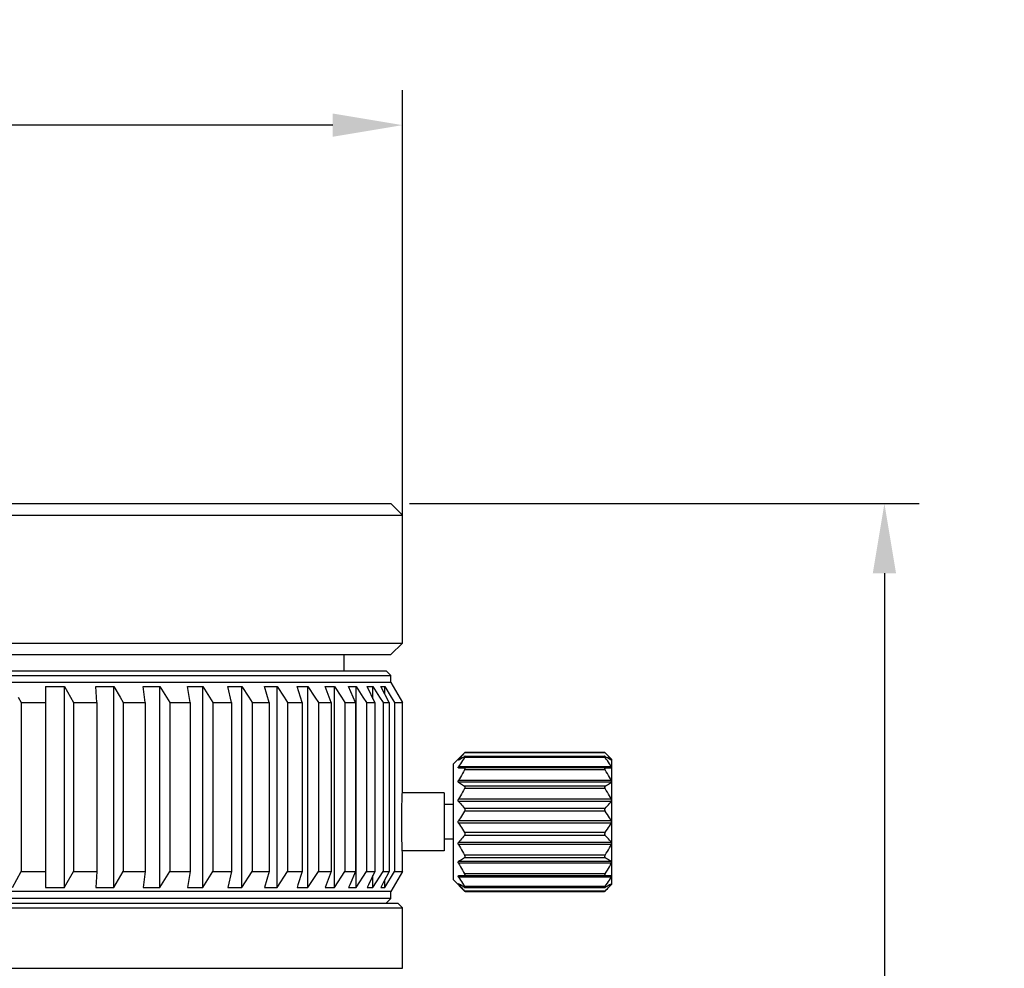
# Model space of a CAD drawing. Header units: millimetres. Extents: x 5 to 90, y 33 to 183.
# Tile 5 of 5: x 47 to 90, y 142 to 183. Entities that reach past the tile are written whole.
import ezdxf

# ---------------------------------------------------------------- set-up
doc = ezdxf.new("R2010")
doc.units = ezdxf.units.MM
doc.header["$LTSCALE"] = 23.1
doc.header["$PDMODE"] = 3
doc.header["$PDSIZE"] = 8
doc.layers.get('0').update_dxf_attribs({"linetype": 'CONTINUOUS'})
doc.layers.get('Defpoints').update_dxf_attribs({"linetype": 'CONTINUOUS'})
doc.layers.add('F4007A-JG-000X_PBL1', color=7, linetype='CONTINUOUS')
doc.styles.get("Standard").update_dxf_attribs({"font": 'txt', "width": 0.6})
doc.dimstyles.new('DIMSTYLE_1', dxfattribs={"dimtxt": 3.5, "dimasz": 3, "dimexe": 1.5, "dimexo": 0.8, "dimgap": 0.875, "dimtad": 1, "dimdec": 3, "dimdsep": 46, "dimtxsty": 'STANDARD', "dimblk": '_FILLED', "dimblk1": '_FILLED', "dimblk2": '_FILLED', "dimcen": 0.09, "dimadec": 3, "dimazin": 2, "dimtm": 0.1, "dimtfac": 1, "dimtdec": 3, "dimtofl": 0, "dimtmove": 0, "dimatfit": 3, "dimldrblk": '_FILLED', "dimfxl": 1, "dimtolj": 1, "dimarcsym": 0})
doc.dimstyles.new('DIMSTYLE_5', dxfattribs={"dimtxt": 3.5, "dimasz": 3, "dimexe": 1.5, "dimexo": 0.8, "dimgap": 0.875, "dimtad": 1, "dimdsep": 46, "dimtxsty": 'STANDARD', "dimblk": '_FILLED', "dimblk1": '_FILLED', "dimblk2": '_FILLED', "dimcen": 0.09, "dimazin": 2, "dimtp": 0.3, "dimtm": 0.3, "dimtfac": 1, "dimtofl": 0, "dimtmove": 0, "dimatfit": 3, "dimldrblk": '_FILLED', "dimfxl": 1, "dimtolj": 1, "dimarcsym": 0})

# ---------------------------------------------------------------- blocks, each defined once
blk = doc.blocks.new('_FILLED')
at = {"color": 0, "linetype": 'ByBlock'}
blk.add_solid([(0, 0), (-1, 0.167), (-1, -0.167)], dxfattribs=at)
blk = doc.blocks.new('*D43')
at = {"layer": 'Defpoints', "color": 0, "linetype": 'ByBlock'}
for p in [(4.745, 178.014), (4.745, 161.232), (63.745, 157.288)]:
    blk.add_point(p, dxfattribs=at)
at = {"layer": 'F4007A-JG-000X_PBL1', "color": 0, "linetype": 'Continuous', "lineweight": -2}
for p, q in [((4.745, 162.032), (4.745, 179.514)), ((63.745, 158.088), (63.745, 179.514)), ((60.745, 178.014), (7.745, 178.014))]:
    blk.add_line(p, q, dxfattribs=at)
at = {"layer": 'F4007A-JG-000X_PBL1', "color": 0, "linetype": 'ByBlock', "lineweight": -2, "xscale": 3, "yscale": 3, "zscale": 3}
for p, rotation in [((4.745, 178.014), 180), ((63.745, 178.014), 359.9999999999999)]:
    blk.add_blockref('_FILLED', p, dxfattribs=dict(at, rotation=rotation))
at = {"layer": 'F4007A-JG-000X_PBL1', "color": 0, "linetype": 'ByBlock', "insert": (34.245, 182.389), "char_height": 3.5, "attachment_point": 2}
blk.add_mtext('\\A1;%%c59', dxfattribs=at)
blk = doc.blocks.new('*D55')
at = {"layer": 'Defpoints', "color": 0, "linetype": 'ByBlock'}
for p in [(63.245, 161.732), (60.295, 46.535), (84.483, 46.535)]:
    blk.add_point(p, dxfattribs=at)
at = {"layer": 'F4007A-JG-000X_PBL1', "color": 0, "linetype": 'Continuous', "lineweight": -2}
for p, q in [((64.045, 161.732), (85.983, 161.732)), ((84.483, 158.732), (84.483, 49.535)), ((61.095, 46.535), (85.983, 46.535))]:
    blk.add_line(p, q, dxfattribs=at)
at = {"layer": 'F4007A-JG-000X_PBL1', "color": 0, "linetype": 'ByBlock', "lineweight": -2, "xscale": 3, "yscale": 3, "zscale": 3}
for p, rotation in [((84.483, 161.732), 90), ((84.483, 46.535), 270)]:
    blk.add_blockref('_FILLED', p, dxfattribs=dict(at, rotation=rotation))
at = {"layer": 'F4007A-JG-000X_PBL1', "color": 0, "linetype": 'ByBlock', "insert": (89.442, 104.133), "char_height": 3.5, "attachment_point": 2, "rotation": 270}
blk.add_mtext('\\A1;Min 115.20; Max 133.2{}{{\\H0.7x;}{}}', dxfattribs=at)

msp = doc.modelspace()

# ---------------------------------------------------------------- linework, layer by layer
at = {"layer": 'F4007A-JG-000X_PBL1', "color": 0, "linetype": 'Continuous'}
for p, q in [((5.24501, 161.7318), (63.24501, 161.7318)), ((63.24501, 161.7318), (63.74501, 161.2318)), ((4.74501, 161.2318), (63.74501, 161.2318)), ((63.74501, 155.7318), (63.74501, 161.2318)), ((4.74501, 155.7318), (63.74501, 155.7318)), ((63.24501, 155.2318), (63.74501, 155.7318)), ((5.24501, 155.2318), (63.24501, 155.2318)), ((61.24501, 154.53519), (61.24501, 155.2318)), ((61.24501, 154.53519), (61.24501, 155.2318)), ((5.24501, 154.33519), (63.24501, 154.33519)), ((5.44501, 154.53519), (63.04501, 154.53519)), ((63.04501, 154.53519), (63.24501, 154.33519)), ((63.24501, 154.03519), (63.24501, 154.33519)), ((63.24501, 154.03519), (5.24501, 154.03519)), ((48.3888, 153.85543), (48.3888, 145.21494)), ((49.20123, 153.85543), (49.46159, 153.39972)), ((49.20123, 145.21494), (49.20123, 153.85543)), ((50.59129, 153.16916), (50.55186, 153.85543)), ((51.32032, 153.85543), (51.59279, 153.39972)), ((51.32032, 145.21494), (51.32032, 153.85543)), ((52.66937, 153.16916), (52.59081, 153.85543)), ((53.30945, 153.85543), (53.59196, 153.39972)), ((53.30945, 145.21494), (53.30945, 153.85543)), ((54.60724, 153.16916), (54.49015, 153.85543)), ((55.1535, 153.85543), (55.44389, 153.39972)), ((55.1535, 145.21494), (55.1535, 153.85543)), ((56.39014, 153.16916), (56.2354, 153.85543)), ((56.83841, 153.85543), (57.13448, 153.39972)), ((56.83841, 145.21494), (56.83841, 153.85543)), ((58.0045, 153.16916), (57.8133, 153.85543)), ((58.35138, 153.85543), (58.65087, 153.39972)), ((58.35138, 145.21494), (58.35138, 153.85543)), ((59.43803, 153.16916), (59.21182, 153.85543)), ((59.68088, 153.85543), (59.98152, 153.39972)), ((59.68088, 145.21494), (59.68088, 153.85543)), ((60.67983, 153.16916), (60.42034, 153.85543)), ((60.8168, 153.85543), (61.11629, 153.39972)), ((60.8168, 145.21494), (60.8168, 153.85543)), ((61.72045, 153.16916), (61.42964, 153.85543)), ((61.7505, 153.85543), (62.04656, 153.39972)), ((61.7505, 145.21494), (61.7505, 153.85543)), ((62.55196, 153.16916), (62.23205, 153.85543)), ((62.47486, 153.85543), (62.76525, 153.39972)), ((62.47486, 153.33481), (62.47486, 153.85543)), ((63.16804, 153.16916), (62.82147, 153.85543)), ((62.98437, 153.85543), (63.26687, 153.39972)), ((62.98437, 153.5332), (62.98437, 153.85543)), ((63.24501, 154.03519), (63.74463, 153.16916)), ((47.21458, 153.39972), (47.33892, 153.16916)), ((49.46159, 153.39972), (49.59304, 153.16916)), ((51.59279, 153.39972), (51.73035, 153.16916)), ((53.59196, 153.39972), (53.73459, 153.16916)), ((55.44389, 153.39972), (55.5905, 153.16916)), ((57.13448, 153.39972), (57.28396, 153.16916)), ((58.65087, 153.39972), (58.80208, 153.16916)), ((59.98152, 153.39972), (60.1333, 153.16916)), ((61.11629, 153.39972), (61.2675, 153.16916)), ((62.04656, 153.39972), (62.19604, 153.16916)), ((62.76525, 153.39972), (62.91186, 153.16916)), ((63.26687, 153.39972), (63.4095, 153.16916)), ((47.33892, 153.16916), (48.3888, 153.16916)), ((47.33892, 153.16916), (47.33892, 145.90121)), ((49.59304, 153.16916), (50.59129, 153.16916)), ((49.59304, 153.16916), (49.59304, 145.90121)), ((50.59129, 153.16916), (50.59129, 145.90121)), ((51.73035, 153.16916), (52.66937, 153.16916)), ((51.73035, 153.16916), (51.73035, 145.90121)), ((52.66937, 153.16916), (52.66937, 145.90121)), ((53.73459, 153.16916), (54.60724, 153.16916)), ((53.73459, 153.16916), (53.73459, 145.90121)), ((54.60724, 153.16916), (54.60724, 145.90121)), ((55.5905, 153.16916), (56.39014, 153.16916)), ((55.5905, 153.16916), (55.5905, 145.90121)), ((56.39014, 153.16916), (56.39014, 145.90121)), ((57.28396, 153.16916), (58.0045, 153.16916)), ((57.28396, 153.16916), (57.28396, 145.90121)), ((58.0045, 153.16916), (58.0045, 145.90121)), ((58.80208, 153.16916), (59.43803, 153.16916)), ((58.80208, 153.16916), (58.80208, 145.90121)), ((59.43803, 153.16916), (59.43803, 145.90121)), ((60.1333, 153.16916), (60.67983, 153.16916)), ((60.1333, 153.16916), (60.1333, 145.90121)), ((60.67983, 153.16916), (60.67983, 145.90121)), ((61.2675, 153.16916), (61.72045, 153.16916)), ((61.2675, 153.16916), (61.2675, 145.90121)), ((61.72045, 153.16916), (61.72045, 145.90121)), ((62.19604, 153.16916), (62.55196, 153.16916)), ((62.19604, 153.16916), (62.19604, 145.90121)), ((62.55196, 153.16916), (62.55196, 145.90121)), ((62.91186, 153.16916), (63.16804, 153.16916)), ((62.91186, 153.16916), (62.91186, 145.90121)), ((63.16804, 153.16916), (63.16804, 145.90121)), ((63.4095, 153.16916), (63.74463, 153.16916)), ((63.4095, 153.16916), (63.4095, 145.90121)), ((63.70651, 153.23519), (63.70689, 153.23519)), ((63.74463, 151.23519), (63.74463, 153.16916)), ((63.74463, 151.23519), (63.74501, 151.23519)), ((63.74501, 149.36019), (63.74501, 151.23519)), ((65.94501, 150.53519), (66.44501, 151.03519)), ((66.44501, 151.03519), (66.42276, 151.01225)), ((72.46727, 151.01225), (66.42276, 151.01225)), ((66.43858, 150.86029), (72.45144, 150.86029)), ((66.44501, 151.03519), (72.44501, 151.03519)), ((72.44501, 151.03519), (72.46727, 151.01225)), ((72.74501, 150.73519), (72.46761, 151.01259)), ((65.94501, 145.53519), (65.94501, 150.53519)), ((66.15366, 150.70933), (66.1585, 150.71558)), ((66.18506, 150.71558), (66.1585, 150.71558)), ((72.73152, 150.40944), (66.1585, 150.40944)), ((72.46727, 150.81092), (66.42276, 150.81092)), ((72.73152, 150.71558), (72.70497, 150.71558)), ((72.73576, 150.71013), (72.73152, 150.71558)), ((72.73918, 150.70546), (72.73576, 150.71013)), ((72.74501, 150.73519), (72.74501, 145.3352)), ((72.73152, 150.36006), (66.1585, 150.36006)), ((66.1585, 150.36006), (66.42276, 150.35671)), ((72.46727, 150.35671), (66.42276, 150.35671)), ((72.46727, 150.27479), (66.42276, 150.27479)), ((72.46727, 150.35671), (72.73152, 150.36006)), ((72.73152, 149.81692), (66.1585, 149.81692)), ((72.73152, 149.74127), (66.1585, 149.74127)), ((72.46727, 149.57891), (66.42276, 149.57891)), ((63.73254, 149.05244), (63.73777, 149.19142)), ((63.73777, 149.19142), (63.74399, 149.33766)), ((65.54501, 149.28519), (63.74167, 149.28519)), ((63.74399, 149.33766), (63.74501, 149.36019)), ((65.54501, 149.28519), (65.54501, 146.78519)), ((72.46727, 149.46853), (66.42276, 149.46853)), ((63.72061, 148.62302), (63.72426, 148.78108)), ((63.72426, 148.78108), (63.72834, 148.92516)), ((63.72834, 148.92516), (63.73254, 149.05244)), ((65.94501, 148.78519), (65.54501, 148.78519)), ((72.73152, 149.0095), (66.1585, 149.0095)), ((72.73152, 148.9167), (66.1585, 148.9167)), ((63.7152, 148.21718), (63.7162, 148.33682)), ((63.7162, 148.33682), (63.71766, 148.454)), ((63.71766, 148.454), (63.72061, 148.62302)), ((72.46727, 148.61491), (66.42276, 148.61491)), ((72.46727, 148.48939), (66.42276, 148.48939)), ((63.71469, 148.09605), (63.7152, 148.21718)), ((63.71469, 147.97442), (63.71469, 148.09605)), ((72.73152, 148.08456), (66.1585, 148.08456)), ((72.73152, 147.98581), (66.1585, 147.98581)), ((63.71688, 147.67469), (63.71564, 147.79322)), ((63.71855, 147.55911), (63.71688, 147.67469)), ((63.72176, 147.39338), (63.71855, 147.55911)), ((72.46727, 147.58098), (66.42276, 147.58098)), ((72.46727, 147.45547), (66.42276, 147.45547)), ((63.72558, 147.23965), (63.72176, 147.39338)), ((63.72974, 147.10085), (63.72558, 147.23965)), ((63.73391, 146.97978), (63.72974, 147.10085)), ((65.94501, 147.28519), (65.54501, 147.28519)), ((72.73152, 147.15367), (66.1585, 147.15367)), ((72.73152, 147.06087), (66.1585, 147.06087)), ((63.74002, 146.82399), (63.73391, 146.97978)), ((63.74501, 146.71019), (63.74002, 146.82399)), ((65.54501, 146.78519), (63.74167, 146.78519)), ((63.74501, 145.90121), (63.74501, 146.71019)), ((72.46727, 146.60184), (66.42276, 146.60184)), ((72.73152, 146.3291), (66.1585, 146.3291)), ((72.73152, 146.25345), (66.1585, 146.25345)), ((72.46727, 146.49147), (66.42276, 146.49147)), ((46.96832, 145.21494), (47.33892, 145.90121)), ((47.33892, 145.90121), (48.3888, 145.90121)), ((49.59304, 145.90121), (50.59129, 145.90121)), ((50.59129, 145.90121), (50.55186, 145.21494)), ((51.32032, 145.21494), (51.73035, 145.90121)), ((51.73035, 145.90121), (52.66937, 145.90121)), ((52.66937, 145.90121), (52.59081, 145.21494)), ((53.30945, 145.21494), (53.73459, 145.90121)), ((53.73459, 145.90121), (54.60724, 145.90121)), ((54.60724, 145.90121), (54.49015, 145.21494)), ((55.1535, 145.21494), (55.5905, 145.90121)), ((55.5905, 145.90121), (56.39014, 145.90121)), ((56.39014, 145.90121), (56.2354, 145.21494)), ((56.83841, 145.21494), (57.28396, 145.90121)), ((57.28396, 145.90121), (58.0045, 145.90121)), ((58.0045, 145.90121), (57.8133, 145.21494)), ((58.35138, 145.21494), (58.80208, 145.90121)), ((58.80208, 145.90121), (59.43803, 145.90121)), ((59.68088, 145.21494), (60.1333, 145.90121)), ((60.1333, 145.90121), (60.67983, 145.90121)), ((60.8168, 145.21494), (61.2675, 145.90121)), ((61.2675, 145.90121), (61.72045, 145.90121)), ((61.7505, 145.21494), (62.19604, 145.90121)), ((62.19604, 145.90121), (62.55196, 145.90121)), ((62.47486, 145.21494), (62.91186, 145.90121)), ((62.91186, 145.90121), (63.16804, 145.90121)), ((63.16804, 145.90121), (62.93624, 145.4419)), ((62.98437, 145.21494), (63.4095, 145.90121)), ((63.74501, 145.90121), (63.24501, 145.03519)), ((63.4095, 145.90121), (63.74501, 145.90121)), ((72.46727, 145.79559), (66.42276, 145.79559)), ((62.47486, 145.21494), (62.47486, 145.73556)), ((62.93624, 145.4419), (62.82147, 145.21494)), ((62.98437, 145.21494), (62.98437, 145.53717)), ((65.94501, 145.53519), (66.42242, 145.05778)), ((66.42276, 145.71366), (66.1585, 145.71031)), ((72.73152, 145.71031), (66.1585, 145.71031)), ((72.73152, 145.66094), (66.1585, 145.66094)), ((66.18506, 145.35479), (66.1585, 145.35479)), ((72.46727, 145.71366), (66.42276, 145.71366)), ((72.74501, 145.33519), (72.44501, 145.03519)), ((72.73152, 145.71031), (72.46727, 145.71366)), ((72.73152, 145.35479), (72.70496, 145.35479)), ((72.73576, 145.37459), (72.73152, 145.37194)), ((72.74469, 145.37447), (72.74501, 145.37621)), ((63.24501, 145.03519), (5.24501, 145.03519)), ((63.24501, 144.73519), (63.24501, 145.03519)), ((72.46727, 145.25946), (66.42276, 145.25946)), ((72.46727, 145.05812), (66.42276, 145.05812)), ((66.42276, 145.05812), (66.44501, 145.03519)), ((66.43859, 145.21008), (72.45144, 145.21008)), ((66.44501, 145.03519), (72.44501, 145.03519)), ((72.44501, 145.03519), (72.46727, 145.05812)), ((4.94501, 144.53519), (63.54501, 144.53519)), ((63.24501, 144.73519), (5.24501, 144.73519)), ((63.04501, 144.53519), (63.24501, 144.73519)), ((63.54501, 144.53519), (63.74501, 144.33519)), ((4.74501, 144.33519), (63.74501, 144.33519)), ((63.74501, 141.73519), (63.74501, 144.33519)), ((4.74501, 141.73519), (63.74501, 141.73519))]:
    msp.add_line(p, q, dxfattribs=at)
for points in [[(48.3888, 153.85543), (48.52422, 153.85907), (48.65963, 153.86125), (48.79501, 153.86198), (48.9304, 153.86125), (49.06581, 153.85907), (49.20123, 153.85543)], [(50.55186, 153.85543), (50.67995, 153.85907), (50.80803, 153.86125), (50.93609, 153.86198), (51.06414, 153.86125), (51.19222, 153.85907), (51.32032, 153.85543)], [(52.59081, 153.85543), (52.7106, 153.85907), (52.83038, 153.86125), (52.95013, 153.86198), (53.06989, 153.86125), (53.18966, 153.85907), (53.30945, 153.85543)], [(54.49015, 153.85543), (54.60072, 153.85907), (54.71128, 153.86125), (54.82182, 153.86198), (54.93236, 153.86125), (55.04292, 153.85907), (55.1535, 153.85543)], [(56.2354, 153.85543), (56.33592, 153.85907), (56.43642, 153.86125), (56.53691, 153.86198), (56.63739, 153.86125), (56.7379, 153.85907), (56.83841, 153.85543)], [(57.8133, 153.85543), (57.90299, 153.85907), (57.99267, 153.86125), (58.08234, 153.86198), (58.172, 153.86125), (58.26169, 153.85907), (58.35138, 153.85543)], [(59.21182, 153.85543), (59.29001, 153.85907), (59.36819, 153.86125), (59.44635, 153.86198), (59.52452, 153.86125), (59.60269, 153.85907), (59.68088, 153.85543)], [(60.42034, 153.85543), (60.48642, 153.85907), (60.5525, 153.86125), (60.61857, 153.86198), (60.68464, 153.86125), (60.75072, 153.85907), (60.8168, 153.85543)], [(61.42964, 153.85543), (61.48313, 153.85907), (61.5366, 153.86125), (61.59007, 153.86198), (61.64354, 153.86125), (61.69701, 153.85907), (61.7505, 153.85543)], [(62.23205, 153.85543), (62.27253, 153.85907), (62.31299, 153.86125), (62.35346, 153.86198), (62.39392, 153.86125), (62.43438, 153.85907), (62.47486, 153.85543)], [(62.82147, 153.85543), (62.84862, 153.85907), (62.87577, 153.86125), (62.90292, 153.86198), (62.93007, 153.86125), (62.95722, 153.85907), (62.98437, 153.85543)], [(66.42276, 151.01225), (66.37243, 150.95982), (66.32469, 150.90865), (66.27961, 150.8588), (66.23698, 150.81009), (66.19659, 150.76233), (66.1585, 150.71558)], [(66.1585, 150.69844), (66.19672, 150.72311), (66.23718, 150.74828), (66.27982, 150.77391), (66.32486, 150.80011), (66.37254, 150.82699), (66.42276, 150.85451)], [(66.43922, 150.86029), (66.4354, 150.85979), (66.42975, 150.85789), (66.42276, 150.85451)], [(66.42276, 150.81092), (66.42975, 150.82106), (66.4354, 150.83008), (66.43969, 150.83791), (66.44269, 150.84454), (66.44445, 150.84997), (66.44501, 150.85426), (66.44445, 150.85743), (66.44269, 150.85946), (66.43969, 150.86028), (66.43922, 150.86029)], [(72.4508, 150.86029), (72.45034, 150.86028), (72.44734, 150.85946), (72.44558, 150.85743), (72.44501, 150.85426), (72.44558, 150.84997), (72.44734, 150.84454), (72.45034, 150.83791), (72.45463, 150.83008), (72.46028, 150.82106), (72.46727, 150.81092)], [(72.46727, 150.85451), (72.46027, 150.85789), (72.45462, 150.85979), (72.4508, 150.86029)], [(72.73152, 150.71558), (72.69331, 150.76248), (72.65285, 150.81032), (72.61022, 150.85902), (72.56519, 150.90881), (72.51751, 150.95991), (72.46727, 151.01225)], [(72.46727, 150.85451), (72.51762, 150.82691), (72.56536, 150.79999), (72.61043, 150.77377), (72.65305, 150.74815), (72.69344, 150.72303), (72.73152, 150.69844)], [(66.14657, 150.69265), (66.14545, 150.69299), (66.145, 150.69432), (66.14562, 150.69661), (66.14723, 150.69986), (66.1499, 150.70408), (66.15366, 150.70933)], [(66.1585, 150.36006), (66.15346, 150.36074), (66.14961, 150.36257), (66.14696, 150.36544), (66.14545, 150.36925), (66.145, 150.37389), (66.14562, 150.37934), (66.14723, 150.38561), (66.1499, 150.39271), (66.15366, 150.40068), (66.1585, 150.40944)], [(66.1585, 150.69844), (66.15346, 150.69532), (66.14961, 150.69342), (66.14696, 150.69267), (66.14657, 150.69265)], [(66.42276, 150.81092), (66.37243, 150.73996), (66.32469, 150.67071), (66.27961, 150.60326), (66.23698, 150.53734), (66.19659, 150.4727), (66.1585, 150.40944)], [(72.73152, 150.40944), (72.69331, 150.4729), (72.65285, 150.53764), (72.61022, 150.60355), (72.56519, 150.67093), (72.51751, 150.74009), (72.46727, 150.81092)], [(72.73152, 150.69844), (72.73578, 150.69577), (72.73922, 150.69395), (72.74181, 150.69293), (72.74344, 150.69265)], [(72.74501, 150.37345), (72.74467, 150.37787), (72.74358, 150.38292), (72.74177, 150.38858), (72.73918, 150.39487), (72.73576, 150.40184), (72.73152, 150.40944)], [(72.74501, 150.69417), (72.74467, 150.69593), (72.74358, 150.6984), (72.74177, 150.70156), (72.73918, 150.70546)], [(72.74344, 150.69265), (72.74361, 150.69265), (72.74469, 150.69308), (72.74501, 150.69417)], [(66.42276, 150.27479), (66.37243, 150.19387), (66.32469, 150.11489), (66.27961, 150.03796), (66.23698, 149.96278), (66.19659, 149.88907), (66.1585, 149.81692)], [(66.42276, 150.27479), (66.42975, 150.28665), (66.4354, 150.29779), (66.43969, 150.30808), (66.44269, 150.31746), (66.44445, 150.32585), (66.44501, 150.33332), (66.44445, 150.33987), (66.44269, 150.34549), (66.43969, 150.35013), (66.4354, 150.35364), (66.42975, 150.35588), (66.42276, 150.35671)], [(72.46727, 150.35671), (72.46027, 150.35588), (72.45462, 150.35364), (72.45034, 150.35013), (72.44734, 150.34549), (72.44558, 150.33987), (72.44501, 150.33332), (72.44558, 150.32585), (72.44734, 150.31746), (72.45034, 150.30808), (72.45463, 150.29779), (72.46028, 150.28665), (72.46727, 150.27479)], [(72.73152, 149.81692), (72.69331, 149.8893), (72.65285, 149.96313), (72.61022, 150.0383), (72.56519, 150.11514), (72.51751, 150.19401), (72.46727, 150.27479)], [(72.73152, 150.36006), (72.73578, 150.36054), (72.73922, 150.36181), (72.74181, 150.3638), (72.74361, 150.36644), (72.74469, 150.36968), (72.74501, 150.37345)], [(66.1585, 149.74127), (66.15346, 149.74567), (66.14961, 149.751), (66.14696, 149.75715), (66.14545, 149.76399), (66.145, 149.77138), (66.14562, 149.77933), (66.14723, 149.78788), (66.1499, 149.79699), (66.15366, 149.80671), (66.1585, 149.81692)], [(66.1585, 149.74127), (66.19672, 149.7156), (66.23718, 149.68942), (66.27982, 149.66276), (66.32486, 149.6355), (66.37254, 149.60754), (66.42276, 149.57891)], [(66.42276, 149.46853), (66.42975, 149.48068), (66.4354, 149.4926), (66.43969, 149.50411), (66.44269, 149.51509), (66.44445, 149.52544), (66.44501, 149.53518), (66.44445, 149.54433), (66.44269, 149.55286), (66.43969, 149.56076), (66.4354, 149.56784), (66.42975, 149.57395), (66.42276, 149.57891)], [(72.46727, 149.57891), (72.46027, 149.57395), (72.45462, 149.56784), (72.45034, 149.56076), (72.44734, 149.55286), (72.44558, 149.54433), (72.44501, 149.53518), (72.44558, 149.52544), (72.44734, 149.51509), (72.45034, 149.50411), (72.45463, 149.4926), (72.46028, 149.48068), (72.46727, 149.46853)], [(72.46727, 149.57891), (72.51762, 149.60761), (72.56536, 149.63562), (72.61043, 149.6629), (72.65305, 149.68955), (72.69344, 149.71569), (72.73152, 149.74127)], [(72.74501, 149.77071), (72.74467, 149.77725), (72.74358, 149.78428), (72.74177, 149.79175), (72.73918, 149.79968), (72.73576, 149.80809), (72.73152, 149.81692)], [(72.73152, 149.74127), (72.73578, 149.74484), (72.73922, 149.74905), (72.74181, 149.7538), (72.74361, 149.75904), (72.74469, 149.7647), (72.74501, 149.77071)], [(66.42276, 149.46853), (66.37243, 149.3874), (66.32469, 149.30823), (66.27961, 149.2311), (66.23698, 149.15573), (66.19659, 149.08183), (66.1585, 149.0095)], [(72.73152, 149.0095), (72.69331, 149.08206), (72.65285, 149.15608), (72.61022, 149.23144), (72.56519, 149.30848), (72.51751, 149.38755), (72.46727, 149.46853)], [(66.1585, 148.9167), (66.15346, 148.92428), (66.14961, 148.93248), (66.14696, 148.94117), (66.14545, 148.95021), (66.145, 148.95946), (66.14562, 148.96895), (66.14723, 148.97874), (66.1499, 148.98877), (66.15366, 148.99907), (66.1585, 149.0095)], [(66.1585, 148.9167), (66.19672, 148.86899), (66.23718, 148.82033), (66.27982, 148.77077), (66.32486, 148.7201), (66.37254, 148.66813), (66.42276, 148.61491)], [(72.46727, 148.61491), (72.51762, 148.66826), (72.56536, 148.72033), (72.61043, 148.77103), (72.65305, 148.82057), (72.69344, 148.86915), (72.73152, 148.9167)], [(72.74501, 148.95864), (72.74467, 148.9665), (72.74358, 148.97466), (72.74177, 148.98304), (72.73918, 148.99165), (72.73576, 149.0005), (72.73152, 149.0095)], [(72.73152, 148.9167), (72.73578, 148.92293), (72.73922, 148.92957), (72.74181, 148.93652), (72.74361, 148.94372), (72.74469, 148.95112), (72.74501, 148.95864)], [(66.42276, 148.48939), (66.37243, 148.41784), (66.32469, 148.34802), (66.27961, 148.28), (66.23698, 148.21353), (66.19659, 148.14836), (66.1585, 148.08456)], [(66.42276, 148.48939), (66.42975, 148.50037), (66.4354, 148.51163), (66.43969, 148.52296), (66.44269, 148.53423), (66.44445, 148.54528), (66.44501, 148.55613), (66.44445, 148.56677), (66.44269, 148.57718), (66.43969, 148.58738), (66.4354, 148.59718), (66.42975, 148.60643), (66.42276, 148.61491)], [(72.46727, 148.61491), (72.46027, 148.60643), (72.45462, 148.59718), (72.45034, 148.58738), (72.44734, 148.57718), (72.44558, 148.56677), (72.44501, 148.55613), (72.44558, 148.54528), (72.44734, 148.53423), (72.45034, 148.52296), (72.45463, 148.51163), (72.46028, 148.50037), (72.46727, 148.48939)], [(72.73152, 148.08456), (72.69331, 148.14856), (72.65285, 148.21383), (72.61022, 148.28029), (72.56519, 148.34824), (72.51751, 148.41797), (72.46727, 148.48939)], [(63.71564, 147.79322), (63.71488, 147.91373), (63.71469, 147.97442)], [(66.1585, 147.98581), (66.15346, 147.99565), (66.14961, 148.00574), (66.14696, 148.01591), (66.14545, 148.02606), (66.145, 148.03606), (66.14562, 148.04595), (66.14723, 148.05579), (66.1499, 148.06553), (66.15366, 148.07518), (66.1585, 148.08456)], [(66.1585, 147.98581), (66.19672, 147.92182), (66.23718, 147.85653), (66.27982, 147.79005), (66.32486, 147.72209), (66.37254, 147.65237), (66.42276, 147.58098)], [(72.46727, 147.58098), (72.51762, 147.65256), (72.56536, 147.72239), (72.61043, 147.7904), (72.65305, 147.85685), (72.69344, 147.92202), (72.73152, 147.98581)], [(72.74501, 148.03519), (72.74467, 148.04343), (72.74358, 148.05173), (72.74177, 148.06001), (72.73918, 148.06827), (72.73576, 148.07649), (72.73152, 148.08456)], [(72.73152, 147.98581), (72.73578, 147.99394), (72.73922, 148.00221), (72.74181, 148.01052), (72.74361, 148.01881), (72.74469, 148.02706), (72.74501, 148.03519)], [(66.42276, 147.45547), (66.37243, 147.40213), (66.32469, 147.35008), (66.27961, 147.29937), (66.23698, 147.24981), (66.19659, 147.20123), (66.1585, 147.15367)], [(66.42276, 147.45547), (66.42975, 147.46394), (66.4354, 147.47319), (66.43969, 147.48298), (66.44269, 147.49318), (66.44445, 147.5036), (66.44501, 147.51424), (66.44445, 147.52508), (66.44269, 147.53613), (66.43969, 147.5474), (66.4354, 147.55874), (66.42975, 147.57), (66.42276, 147.58098)], [(72.46727, 147.58098), (72.46027, 147.57), (72.45462, 147.55874), (72.45034, 147.5474), (72.44734, 147.53613), (72.44558, 147.52508), (72.44501, 147.51424), (72.44558, 147.5036), (72.44734, 147.49318), (72.45034, 147.48298), (72.45463, 147.47319), (72.46028, 147.46394), (72.46727, 147.45547)], [(72.73152, 147.15367), (72.69331, 147.20138), (72.65285, 147.25004), (72.61022, 147.29959), (72.56519, 147.35024), (72.51751, 147.40222), (72.46727, 147.45547)], [(66.1585, 147.06087), (66.15346, 147.0718), (66.14961, 147.08254), (66.14696, 147.09298), (66.14545, 147.10302), (66.145, 147.11255), (66.14562, 147.12165), (66.14723, 147.13036), (66.1499, 147.13863), (66.15366, 147.14646), (66.1585, 147.15367)], [(66.1585, 147.06087), (66.19672, 146.98831), (66.23718, 146.91428), (66.27982, 146.8389), (66.32486, 146.76185), (66.37254, 146.68279), (66.42276, 146.60184)], [(72.46727, 146.60184), (72.51762, 146.683), (72.56536, 146.76219), (72.61043, 146.8393), (72.65305, 146.91465), (72.69344, 146.98854), (72.73152, 147.06087)], [(72.74501, 147.11173), (72.74467, 147.11936), (72.74358, 147.12681), (72.74177, 147.13399), (72.73918, 147.14089), (72.73576, 147.14749), (72.73152, 147.15367)], [(72.73152, 147.06087), (72.73578, 147.06993), (72.73922, 147.07883), (72.74181, 147.0875), (72.74361, 147.09589), (72.74469, 147.10398), (72.74501, 147.11173)], [(66.42276, 146.49147), (66.42975, 146.49642), (66.4354, 146.50253), (66.43969, 146.50961), (66.44269, 146.5175), (66.44445, 146.52603), (66.44501, 146.53518), (66.44445, 146.54493), (66.44269, 146.55527), (66.43969, 146.56626), (66.4354, 146.57776), (66.42975, 146.58969), (66.42276, 146.60184)], [(72.46727, 146.60184), (72.46027, 146.58969), (72.45462, 146.57776), (72.45034, 146.56626), (72.44734, 146.55527), (72.44558, 146.54493), (72.44501, 146.53518), (72.44558, 146.52603), (72.44734, 146.5175), (72.45034, 146.50961), (72.45463, 146.50253), (72.46028, 146.49642), (72.46727, 146.49147)], [(66.1585, 146.25345), (66.15346, 146.26414), (66.14961, 146.27425), (66.14696, 146.28369), (66.14545, 146.2924), (66.145, 146.30032), (66.14562, 146.30753), (66.14723, 146.31406), (66.1499, 146.31987), (66.15366, 146.32493), (66.1585, 146.3291)], [(66.42276, 146.49147), (66.37243, 146.46277), (66.32469, 146.43477), (66.27961, 146.40749), (66.23698, 146.38083), (66.19659, 146.35469), (66.1585, 146.3291)], [(66.1585, 146.25345), (66.19672, 146.18107), (66.23718, 146.10724), (66.27982, 146.03205), (66.32486, 145.95518), (66.37254, 145.87633), (66.42276, 145.79559)], [(72.73152, 146.3291), (72.69331, 146.35477), (72.65285, 146.38095), (72.61022, 146.4076), (72.56519, 146.43485), (72.51751, 146.46282), (72.46727, 146.49147)], [(72.46727, 145.79559), (72.51762, 145.87654), (72.56536, 145.95552), (72.61043, 146.03244), (72.65305, 146.1076), (72.69344, 146.1813), (72.73152, 146.25345)], [(72.74501, 146.29966), (72.74467, 146.30576), (72.74358, 146.31145), (72.74177, 146.31667), (72.73918, 146.32138), (72.73576, 146.32556), (72.73152, 146.3291)], [(72.73152, 146.25345), (72.73578, 146.26235), (72.73922, 146.27081), (72.74181, 146.27878), (72.74361, 146.28625), (72.74469, 146.29322), (72.74501, 146.29966)], [(49.20123, 145.21494), (49.266, 145.3282), (49.59304, 145.90121)], [(59.43803, 145.90121), (59.24922, 145.3282), (59.21182, 145.21494)], [(60.67983, 145.90121), (60.46324, 145.3282), (60.42034, 145.21494)], [(61.72045, 145.90121), (61.47772, 145.3282), (61.42964, 145.21494)], [(62.55196, 145.90121), (62.28494, 145.3282), (62.23205, 145.21494)], [(66.42276, 145.71366), (66.42975, 145.71449), (66.4354, 145.71674), (66.43969, 145.72024), (66.44269, 145.72488), (66.44445, 145.7305), (66.44501, 145.73705), (66.44445, 145.74452), (66.44269, 145.75291), (66.43969, 145.76229), (66.4354, 145.77257), (66.42975, 145.78372), (66.42276, 145.79559)], [(72.46727, 145.79559), (72.46027, 145.78372), (72.45462, 145.77257), (72.45034, 145.76229), (72.44734, 145.75291), (72.44558, 145.74452), (72.44501, 145.73705), (72.44558, 145.7305), (72.44734, 145.72488), (72.45034, 145.72024), (72.45463, 145.71674), (72.46028, 145.71449), (72.46727, 145.71366)], [(66.1585, 145.66094), (66.15346, 145.6701), (66.14961, 145.67835), (66.14696, 145.68565), (66.14545, 145.692), (66.145, 145.69735), (66.14562, 145.7018), (66.14723, 145.70536), (66.1499, 145.70801), (66.15366, 145.70969), (66.1585, 145.71031)], [(66.14961, 145.36672), (66.14696, 145.37101), (66.14545, 145.37421), (66.145, 145.37635), (66.14562, 145.3775), (66.14658, 145.37772)], [(66.14658, 145.37772), (66.14723, 145.37767), (66.1499, 145.37683), (66.15366, 145.37493), (66.1585, 145.37194)], [(66.1585, 145.35479), (66.15346, 145.36132), (66.14961, 145.36672)], [(66.1585, 145.66094), (66.19672, 145.59747), (66.23718, 145.53273), (66.27982, 145.4668), (66.32486, 145.3994), (66.37254, 145.33025), (66.42276, 145.25946)], [(66.42276, 145.21587), (66.37243, 145.24345), (66.32469, 145.27037), (66.27961, 145.29659), (66.23698, 145.32222), (66.19659, 145.34734), (66.1585, 145.37194)], [(66.1585, 145.35479), (66.19672, 145.30789), (66.23718, 145.26005), (66.27982, 145.21133), (66.32486, 145.16153), (66.37254, 145.11044), (66.42276, 145.05812)], [(72.46727, 145.25946), (72.51762, 145.33044), (72.56536, 145.3997), (72.61043, 145.46714), (72.65305, 145.53304), (72.69344, 145.59767), (72.73152, 145.66094)], [(72.73152, 145.37194), (72.69331, 145.34727), (72.65285, 145.3221), (72.61022, 145.29648), (72.56519, 145.27028), (72.51751, 145.2434), (72.46727, 145.21587)], [(72.46727, 145.05812), (72.51762, 145.11057), (72.56536, 145.16175), (72.61043, 145.21159), (72.65305, 145.26029), (72.69344, 145.30804), (72.73152, 145.35479)], [(72.74501, 145.69692), (72.74467, 145.70075), (72.74358, 145.704), (72.74177, 145.70662), (72.73918, 145.70858), (72.73576, 145.70984), (72.73152, 145.71031)], [(72.73152, 145.66094), (72.73578, 145.66859), (72.73922, 145.67559), (72.74181, 145.68191), (72.74361, 145.68756), (72.74469, 145.69257), (72.74501, 145.69692)], [(72.73152, 145.35479), (72.73578, 145.36028), (72.73922, 145.36497)], [(72.74344, 145.37772), (72.74177, 145.37743), (72.73918, 145.3764), (72.73576, 145.37459)], [(72.73922, 145.36497), (72.74181, 145.36888), (72.74361, 145.37203), (72.74469, 145.37447)], [(72.74501, 145.37621), (72.74467, 145.3773), (72.74344, 145.37772)], [(48.3888, 145.21494), (48.52422, 145.2113), (48.65963, 145.20912), (48.79501, 145.20839), (48.9304, 145.20912), (49.06581, 145.2113), (49.20123, 145.21494)], [(50.55186, 145.21494), (50.67995, 145.2113), (50.80803, 145.20912), (50.93609, 145.20839), (51.06414, 145.20912), (51.19222, 145.2113), (51.32032, 145.21494)], [(52.59081, 145.21494), (52.7106, 145.2113), (52.83038, 145.20912), (52.95013, 145.20839), (53.06989, 145.20912), (53.18966, 145.2113), (53.30945, 145.21494)], [(54.49015, 145.21494), (54.60072, 145.2113), (54.71128, 145.20912), (54.82182, 145.20839), (54.93236, 145.20912), (55.04292, 145.2113), (55.1535, 145.21494)], [(56.2354, 145.21494), (56.33592, 145.2113), (56.43642, 145.20912), (56.53691, 145.20839), (56.63739, 145.20912), (56.7379, 145.2113), (56.83841, 145.21494)], [(57.8133, 145.21494), (57.90299, 145.2113), (57.99267, 145.20912), (58.08234, 145.20839), (58.172, 145.20912), (58.26169, 145.2113), (58.35138, 145.21494)], [(59.21182, 145.21494), (59.29001, 145.2113), (59.36819, 145.20912), (59.44635, 145.20839), (59.52452, 145.20912), (59.60269, 145.2113), (59.68088, 145.21494)], [(60.42034, 145.21494), (60.48642, 145.2113), (60.5525, 145.20912), (60.61857, 145.20839), (60.68464, 145.20912), (60.75072, 145.2113), (60.8168, 145.21494)], [(61.42964, 145.21494), (61.48313, 145.2113), (61.5366, 145.20912), (61.59007, 145.20839), (61.64354, 145.20912), (61.69701, 145.2113), (61.7505, 145.21494)], [(62.23205, 145.21494), (62.27253, 145.2113), (62.31299, 145.20912), (62.35346, 145.20839), (62.39392, 145.20912), (62.43438, 145.2113), (62.47486, 145.21494)], [(62.82147, 145.21494), (62.84862, 145.2113), (62.87577, 145.20912), (62.90292, 145.20839), (62.93007, 145.20912), (62.95722, 145.2113), (62.98437, 145.21494)], [(66.43922, 145.21008), (66.43969, 145.21009), (66.44269, 145.21091), (66.44445, 145.21294), (66.44501, 145.21611), (66.44445, 145.2204), (66.44269, 145.22582), (66.43969, 145.23246), (66.4354, 145.24029), (66.42975, 145.24931), (66.42276, 145.25946)], [(66.42276, 145.21587), (66.42975, 145.21248), (66.4354, 145.21058), (66.43922, 145.21008)], [(72.46727, 145.25946), (72.46027, 145.24931), (72.45462, 145.24029), (72.45034, 145.23246), (72.44734, 145.22582), (72.44558, 145.2204), (72.44501, 145.21611), (72.44558, 145.21294), (72.44734, 145.21091), (72.45034, 145.21009), (72.4508, 145.21008)], [(72.4508, 145.21008), (72.45463, 145.21058), (72.46028, 145.21248), (72.46727, 145.21587)]]:
    msp.add_lwpolyline(points, dxfattribs=at)

# ---------------------------------------------------------------- dimensions: what is measured, and where the dimension line sits
dim = msp.add_linear_dim(base=(4.74501, 178.01399), p1=(63.74501, 157.2878), p2=(4.74501, 161.2318), angle=180, text='%%c<>', dimstyle='DIMSTYLE_1', dxfattribs=at)
dim.commit()
dim.dimension.update_dxf_attribs({"geometry": '*D43', "text_midpoint": (34.24501, 178.01399), "dimtype": 160})
dim = msp.add_linear_dim(base=(84.48322, 46.53519), p1=(63.24501, 161.7318), p2=(60.29501, 46.53519), angle=270, text='Min 115.20; Max 133.2{}{{\\H0.7x;}{}}', dimstyle='DIMSTYLE_5', dxfattribs=at)
dim.commit()
dim.dimension.update_dxf_attribs({"geometry": '*D55', "text_midpoint": (87.39988, 104.13349)})

doc.saveas('drawing.dxf')
